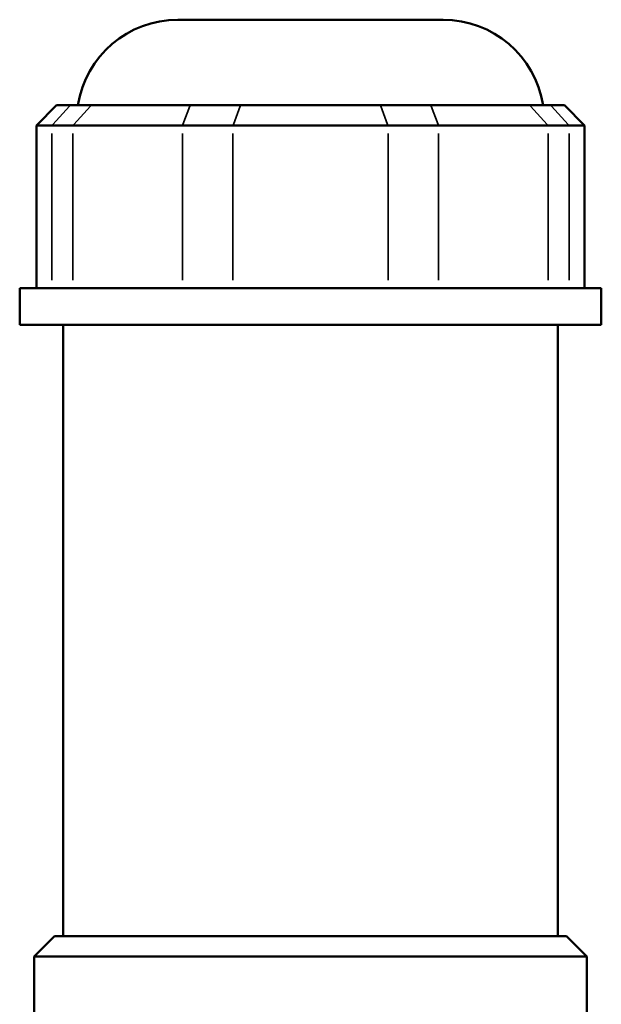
# Model space of a CAD drawing. Header units: inches. Extents: x -0.9 to 58.8, y -1.4 to 57.2.
# Tile 5 of 9: x 0.7 to 4.4, y 24.5 to 30.7. Entities that reach past the tile are written whole.
import ezdxf

# ---------------------------------------------------------------- set-up
doc = ezdxf.new("R2010")
doc.units = ezdxf.units.IN
doc.header["$MEASUREMENT"] = 0
doc.layers.add('Visible (ANSI)', color=7, linetype='Continuous', lineweight=50)
doc.layers.add('Visible Narrow (ANSI)', color=7, linetype='Continuous', lineweight=35)

msp = doc.modelspace()

# ---------------------------------------------------------------- linework, layer by layer
at = {"layer": 'Visible (ANSI)'}
for p, q in [((1.6939, 30.6642), (3.3597, 30.6642)), ((0.932, 30.1273), (0.8047, 30)), ((0.932, 30.1273), (1.0192, 30.1273)), ((1.1507, 30.1273), (1.0192, 30.1273)), ((1.1507, 30.1273), (1.7709, 30.1273)), ((2.0883, 30.1273), (1.7709, 30.1273)), ((2.0883, 30.1273), (2.9654, 30.1273)), ((3.2828, 30.1273), (2.9654, 30.1273)), ((3.2828, 30.1273), (3.903, 30.1273)), ((4.0345, 30.1273), (3.903, 30.1273)), ((4.0345, 30.1273), (4.1217, 30.1273)), ((4.1217, 30.1273), (4.249, 30)), ((0.9016, 30), (0.8047, 30)), ((0.8047, 30), (0.8047, 28.9768)), ((0.9016, 30), (1.0331, 30)), ((1.7221, 30), (1.0331, 30)), ((1.7221, 30), (2.0396, 30)), ((3.0141, 30), (2.0396, 30)), ((3.0141, 30), (3.3315, 30)), ((4.0206, 30), (3.3315, 30)), ((4.0206, 30), (4.1521, 30)), ((4.249, 30), (4.1521, 30)), ((4.249, 30), (4.249, 28.9768)), ((4.3539, 28.9768), (0.6997, 28.9768)), ((0.6997, 28.7467), (0.6997, 28.9768)), ((4.3539, 28.7467), (4.3539, 28.9768)), ((4.3539, 28.7467), (0.6997, 28.7467)), ((0.9738, 24.9034), (0.9738, 28.7467)), ((4.0799, 24.9034), (4.0799, 28.7467)), ((0.9184, 24.9034), (0.7911, 24.7761)), ((0.9184, 24.9034), (4.1352, 24.9034)), ((4.1352, 24.9034), (4.2626, 24.7761)), ((4.2626, 24.7761), (0.7911, 24.7761)), ((0.7911, 24.1758), (0.7911, 24.7761)), ((4.2626, 24.1758), (4.2626, 24.7761))]:
    msp.add_line(p, q, dxfattribs=at)
for centre, start, end in [((1.6939, 30.0276), 90, 170.98854), ((3.3597, 30.0276), 9.01146, 90)]:
    msp.add_arc(centre, 0.6366, start, end, dxfattribs=at)
at = {"layer": 'Visible Narrow (ANSI)'}
for p, q in [((1.0133, 30.121), (0.9075, 30.0064)), ((1.0389, 30.0064), (1.1448, 30.121)), ((1.7684, 30.121), (1.7246, 30.0064)), ((2.0859, 30.121), (2.042, 30.0064)), ((2.9678, 30.121), (3.0116, 30.0064)), ((3.2852, 30.121), (3.3291, 30.0064)), ((3.9088, 30.121), (4.0147, 30.0064)), ((4.0403, 30.121), (4.1462, 30.0064)), ((0.9016, 29.028), (0.9016, 29.9489)), ((1.0331, 29.9489), (1.0331, 29.028)), ((1.7221, 29.028), (1.7221, 29.9489)), ((2.0396, 29.9489), (2.0396, 29.028)), ((3.0141, 29.028), (3.0141, 29.9489)), ((3.3315, 29.9489), (3.3315, 29.028)), ((4.0206, 29.028), (4.0206, 29.9489)), ((4.1521, 29.9489), (4.1521, 29.028))]:
    msp.add_line(p, q, dxfattribs=at)

doc.saveas('drawing.dxf')
